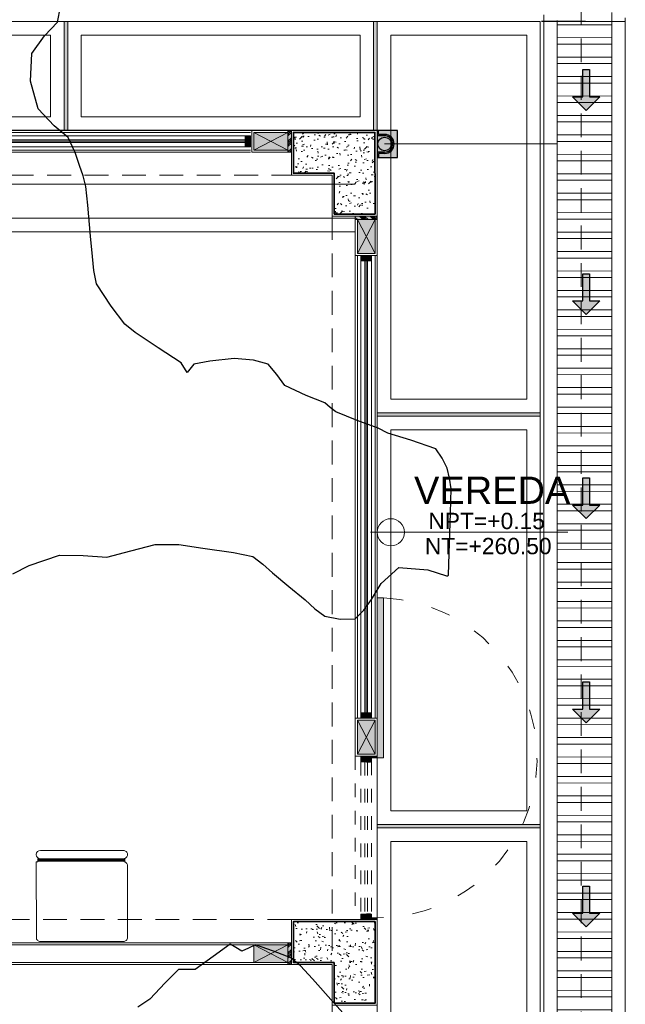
# Model space of a CAD drawing. Header units: millimetres. Extents: x -8931983 to 9630244, y 4 to 18563053.
# Tile 211 of 256: x 349146.98 to 349151.43, y 9281980.78 to 9281988.02. Entities that reach past the tile are written whole.
import ezdxf

# ---------------------------------------------------------------- set-up
doc = ezdxf.new("R2010")
doc.units = ezdxf.units.MM
for name, pattern in [('01 nivel$0$HIDDEN2', [0.1875, 0.125, -0.0625]), ('ACAD_ISO03W100', [30, 12, -18]), ('CONTINUA', [0]), ('DASHED2', [0.375, 0.25, -0.125]), ('HIDDEN', [9.524999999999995, 6.349999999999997, -3.174999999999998])]:
    doc.linetypes.add(name, pattern=pattern)
for name, color, linetype, lineweight in [('.', 7, 'Continuous', 0), ('0_ CUNETAS', 151, 'Continuous', 5), ('0_MUROS 2 BAJOS', 150, 'Continuous', 9), ('0_PROYECCIONES 1', 1, 'DASHED2', 0), ('0_VANOS', 30, 'Continuous', 9), ('COLUMNAS', 3, 'Continuous', 35), ('COLUMNETAS TOP', 253, 'Continuous', 0), ('CUNETAS', 5, 'Continuous', 0), ('G-ANNO-DIMS', 7, 'Continuous', 5), ('JUNTAS DE DILATACIÓN', 160, 'CONTINUA', 9), ('LPUERTAS', 7, 'Continuous', 5), ('MURO', 133, 'Continuous', 15), ('Proyecciones 2', 251, 'HIDDEN', 5), ('PUERTAS-1.5', 1, 'Continuous', 9), ('TARRAJEO', 32, 'Continuous', 0), ('TEXTO AMBIENTES', 7, 'Continuous', 30), ('vereda', 254, 'Continuous', 5)]:
    doc.layers.add(name, color=color, linetype=linetype, lineweight=lineweight)
for name, color, linetype, lineweight, true_color in [('0_COLUMNA ACHURADO', 250, 'Continuous', 0, 0x363636), ('0_TEXTURA PISOS', 252, 'Continuous', 0, 0x8c8c8c), ('LMOBILIARIO', 252, 'Continuous', 5, 0x898989), ('tuberia des. fluvial ftt', 169, 'Continuous', 0, 0x232d53)]:
    doc.layers.add(name, color=color, linetype=linetype, lineweight=lineweight, true_color=true_color)
doc.layers.add('C-TOPO', color=7, linetype='Continuous')
doc.styles.add('Arial_1', font='arial.ttf', dxfattribs={"height": 0.15})

# ---------------------------------------------------------------- blocks, each defined once
blk = doc.blocks.new('topooooo')
at = {"layer": 'C-TOPO', "color": 252, "linetype": 'Continuous', "lineweight": 25, "true_color": 0x939598, "elevation": 2.117999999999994, "flags": 128}
for points in [[(-119.9925554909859, -157.8494445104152), (-119.9395447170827, -157.7246152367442), (-119.8172944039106, -157.5247055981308), (-119.6808613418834, -157.4174023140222), (-119.5381809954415, -157.3140000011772), (-119.4324824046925, -157.1648103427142), (-119.3252846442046, -157.0167153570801), (-119.1900307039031, -156.9062085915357), (-119.0381809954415, -156.8140000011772), (-118.8435609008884, -156.6934305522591), (-118.7148421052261, -156.6271578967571), (-118.622591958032, -156.6227913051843), (-118.5279999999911, -156.6271578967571), (-118.3714210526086, -156.6271578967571), (-118.2148421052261, -156.6271578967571), (-118.119890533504, -156.6320947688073), (-118.0279999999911, -156.6271578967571), (-117.9263161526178, -156.572018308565), (-117.842255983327, -156.4997440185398), (-117.835286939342, -156.4106170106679), (-117.842255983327, -156.3140000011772), (-117.8606999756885, -156.1779105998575), (-117.8371095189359, -156.0048904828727), (-117.6614412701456, -155.8811910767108), (-117.5279999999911, -155.8288594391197), (-117.5194312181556, -155.8225687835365), (-117.5194312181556, -155.8225687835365), (-117.5194131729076, -155.8216561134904), (-117.5194068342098, -155.8170315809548), (-117.5194312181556, -155.8140000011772), (-117.6158947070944, -155.6893435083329), (-117.7991607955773, -155.4536342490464), (-117.9101333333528, -155.3140000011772), (-117.9671412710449, -155.2619397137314), (-118.0279999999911, -155.2152069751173), (-118.1025748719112, -155.1816155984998), (-118.1820069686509, -155.1599930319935), (-118.3644743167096, -155.2272597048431), (-118.5279999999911, -155.2960388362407), (-118.6060590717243, -155.3140000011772), (-118.7618167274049, -155.366836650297), (-118.9222917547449, -155.4197082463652), (-118.9751105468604, -155.4198219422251), (-119.0279999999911, -155.4197082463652), (-119.1675654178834, -155.4638496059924), (-119.3342397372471, -155.5077602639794), (-119.432031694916, -155.4848502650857), (-119.5279999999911, -155.466258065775), (-119.6317516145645, -155.5122202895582), (-119.7492643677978, -155.592735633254), (-119.8734823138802, -155.720794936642), (-119.9497527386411, -155.8140000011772), (-119.9497527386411, -155.8922472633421), (-120.0279999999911, -155.8661648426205), (-120.2288222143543, -155.8873516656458), (-120.4321902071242, -155.9098097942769), (-120.5279999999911, -155.9112288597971), (-120.6903261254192, -155.8715273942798), (-120.8782581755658, -155.8140000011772), (-120.955729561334, -155.7511203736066), (-121.0279999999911, -155.6793250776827), (-121.1341706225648, -155.5729789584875), (-121.2953746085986, -155.4102508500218), (-121.3933250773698, -155.3140000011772), (-121.4595282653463, -155.2675384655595), (-121.5279999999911, -155.2241239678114), (-121.6136923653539, -155.1714042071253), (-121.7230672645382, -155.1189327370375), (-121.8584785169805, -155.1200998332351), (-122.0279999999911, -155.0991153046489), (-122.2004493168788, -154.9760234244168), (-122.3242962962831, -154.8140000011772), (-122.3338584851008, -154.6537478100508), (-122.3242962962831, -154.5177037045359), (-122.3787368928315, -154.4158496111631)], [(-116.0279999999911, -158.7938711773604), (-116.1688059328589, -158.7730416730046), (-116.4001578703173, -158.7387361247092), (-116.5279999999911, -158.7202713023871), (-116.6207174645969, -158.7212825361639), (-116.7506200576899, -158.7646483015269), (-116.8805641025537, -158.8140000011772), (-116.9054981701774, -158.8644836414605), (-116.929202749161, -158.9127972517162), (-116.9790869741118, -158.9207191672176), (-117.0279999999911, -158.9290000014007), (-117.0664119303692, -159.0789820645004), (-117.1064433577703, -159.2355566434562), (-117.1549052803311, -159.2746699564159), (-117.2020506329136, -159.3140000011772), (-117.2134448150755, -159.4513683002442), (-117.2250588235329, -159.6169411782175), (-117.2553117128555, -159.7163256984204)]]:
    blk.add_lwpolyline(points, dxfattribs=at)
blk = doc.blocks.new('*U3851')
at = {"layer": '.', "lineweight": 30}
h = blk.add_hatch(color=1, dxfattribs=at)
h.dxf.hatch_style = 1
h.paths.add_polyline_path([(-0.0249999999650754, -0.0500000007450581), (-0.0999999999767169, -0.0500000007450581), (0, -0.150000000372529), (0.1000000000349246, -0.0500000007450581), (0.0250000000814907, -0.0500000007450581), (0.0250000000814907, 0.1499999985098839), (-0.0249999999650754, 0.1499999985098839)])
at = {"layer": '0_ CUNETAS', "color": 1, "lineweight": 30}
blk.add_lwpolyline([(-0.099999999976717, -0.0500000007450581), (-0.0249999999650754, -0.0500000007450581), (-0.0249999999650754, 0.1499999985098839), (0.0250000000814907, 0.1499999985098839), (0.0250000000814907, -0.0500000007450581), (0.1000000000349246, -0.0500000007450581), (0, -0.150000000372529)], close=True, dxfattribs=at)
blk = doc.blocks.new('*U3821')
at = {"layer": '0_ CUNETAS', "color": 0, "linetype": 'ByBlock', "lineweight": -2, "transparency": 16777216}
for p in [(1.9e-15, 31.5), (1.8e-15, 30), (1.7e-15, 28.5), (1.7e-15, 27), (1.6e-15, 25.5)]:
    blk.add_blockref('*U3851', p, dxfattribs=at)
blk = doc.blocks.new('red drenaje')
at = {"layer": '0_ CUNETAS', "lineweight": 0}
h = blk.add_hatch(dxfattribs=at)
h.set_pattern_fill('ANSI32', color=256, scale=0.015, angle=135)
h.set_pattern_definition([(180, (7.400000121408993, 111.0331056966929), (0, -0.142875), []), (180, (7.352375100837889, 111.080730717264), (0, -0.142875), [])])
h.paths.add_polyline_path([(-0.0999998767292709, 38.67312545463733), (0.3000001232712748, 38.67312545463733), (0.3000001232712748, 70.0031056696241), (-0.0999998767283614, 70.0031056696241)])
at = {"layer": '0_ CUNETAS', "linetype": '01 nivel$0$HIDDEN2', "lineweight": 0}
for p, q in [((-0.1999998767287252, 70.27663381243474), (-0.1999998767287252, 70.0031056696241)), ((-0.0999998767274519, 70.2352124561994), (-0.0999998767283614, 70.0031056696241)), ((0.3000001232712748, 70.06952703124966), (0.3000001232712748, 70.00310566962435)), ((0.4000001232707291, 70.02810567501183), (0.4000001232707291, 70.0031056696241))]:
    blk.add_line(p, q, dxfattribs=at)
at = {"layer": '0_ CUNETAS', "lineweight": 0}
for p, q in [((-0.1999998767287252, 70.0031056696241), (-0.1999998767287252, 38.67310660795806)), ((-0.1999998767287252, 70.0031056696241), (0.4000001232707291, 70.0031056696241)), ((-0.0999998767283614, 70.0031056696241), (-0.0999998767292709, 38.67311037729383)), ((0.3000001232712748, 70.0031056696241), (0.3000001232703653, 38.67312545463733)), ((0.4000001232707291, 70.0031056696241), (0.4000001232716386, 38.67312922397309))]:
    blk.add_line(p, q, dxfattribs=at)
at = {"layer": '0_ CUNETAS', "lineweight": 0, "elevation": -20.54863760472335}
blk.add_lwpolyline([(-0.0999998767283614, 70.0031056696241), (0.3000001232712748, 70.0031056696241), (0.3000001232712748, 38.67312545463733), (-0.0999998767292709, 38.67312545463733), (-0.0999998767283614, 70.0031056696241)], dxfattribs=at)
at = {"layer": '0_ CUNETAS', "lineweight": 0}
blk.add_blockref('*U3821', (0.1128744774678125, 37.99879947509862, 684.917766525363), dxfattribs=at)
blk = doc.blocks.new('00_PTA_ 01')
at = {"layer": 'PUERTAS-1.5', "true_color": 0xffffff}
h = blk.add_hatch(color=7, dxfattribs=at)
h.dxf.hatch_style = 1
h.paths.add_polyline_path([(0, 0), (0.0349999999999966, 0), (0.0349999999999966, 0.0249999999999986), (0.009999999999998, 0.0250000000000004), (0.009999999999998, 0.0649999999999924), (0, 0.0649999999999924)])
h = blk.add_hatch(color=7, dxfattribs=at)
h.dxf.hatch_style = 1
h.paths.add_polyline_path([(1, 3.6e-15), (1, 0.0649999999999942), (0.9900000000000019, 0.0649999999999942), (0.9900000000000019, 0.0250000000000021), (0.9650000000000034, 0.0250000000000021), (0.9650000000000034, 3.6e-15)])
h = blk.add_hatch(color=7, dxfattribs=at)
h.dxf.hatch_style = 1
h.paths.add_polyline_path([(1.970000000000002, 0.1050000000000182), (0.9900000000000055, 0.1049999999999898), (0.9900000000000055, 0.0649999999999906), (1.970000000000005, 0.0650000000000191)])
at = {"layer": 'PUERTAS-1.5'}
for points in [[(0, 0), (0.0349999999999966, 0), (0.0349999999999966, 0.0249999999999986), (0.009999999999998, 0.0250000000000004), (0.009999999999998, 0.0649999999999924), (0, 0.0649999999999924)], [(1, 3.6e-15), (1, 0.0649999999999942), (0.9900000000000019, 0.0649999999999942), (0.9900000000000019, 0.0250000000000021), (0.9650000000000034, 0.0250000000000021), (0.9650000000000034, 3.6e-15)], [(1.970000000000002, 0.1050000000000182), (0.9900000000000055, 0.1049999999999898), (0.9900000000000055, 0.0649999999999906), (1.970000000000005, 0.0650000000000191)]]:
    blk.add_lwpolyline(points, close=True, dxfattribs=at)
at = {"layer": 'PUERTAS-1.5', "linetype": 'ACAD_ISO03W100', "ltscale": 0.01}
blk.add_arc((0.9904164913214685, 0.0645919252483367), 0.9804165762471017, 2.362126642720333, 179.9761520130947, dxfattribs=at)
at = {"layer": 'PUERTAS-1.5', "linetype": 'HIDDEN', "ltscale": 0.25}
blk.add_arc((0.9900000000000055, 0.0650000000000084), 0.9799999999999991, 359.9999999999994, 1.2213e-12, dxfattribs=at)
blk = doc.blocks.new('*U1788')
at = {"linetype": 'Continuous', "lineweight": 0, "true_color": 0xbebebe}
for points in [[(3037.252435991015, 1360.543106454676), (3037.212435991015, 1360.543106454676), (3037.212435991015, 1360.463106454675), (3037.252435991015, 1360.463106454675)], [(3042.84243598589, 1360.543106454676), (3042.80243598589, 1360.543106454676), (3042.80243598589, 1360.463106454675), (3042.84243598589, 1360.463106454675)]]:
    blk.add_hatch(color=9, dxfattribs=at).paths.add_polyline_path(points)
at = {"layer": '0_VANOS', "linetype": 'Continuous'}
for p, q in [((3037.252435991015, 1360.513106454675), (3042.80243598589, 1360.513106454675)), ((3037.252435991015, 1360.503106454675), (3042.80243598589, 1360.503106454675)), ((3037.252435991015, 1360.493106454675), (3042.80243598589, 1360.493106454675))]:
    blk.add_line(p, q, dxfattribs=at)
for points in [[(3037.212435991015, 1360.543106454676), (3037.212435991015, 1360.463106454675), (3037.252435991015, 1360.463106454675), (3037.252435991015, 1360.543106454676)], [(3037.252435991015, 1360.543106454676), (3042.80243598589, 1360.543106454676), (3042.80243598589, 1360.463106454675), (3037.252435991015, 1360.463106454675)], [(3042.80243598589, 1360.543106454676), (3042.80243598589, 1360.463106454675), (3042.84243598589, 1360.463106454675), (3042.84243598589, 1360.543106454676)]]:
    blk.add_lwpolyline(points, close=True, dxfattribs=at)
blk = doc.blocks.new('*U1782')
at = {"linetype": 'Continuous', "lineweight": 0, "true_color": 0xbebebe}
for points in [[(3037.252435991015, 1360.543106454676), (3037.212435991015, 1360.543106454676), (3037.212435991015, 1360.463106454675), (3037.252435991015, 1360.463106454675)], [(3040.612435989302, 1360.543106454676), (3040.572435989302, 1360.543106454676), (3040.572435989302, 1360.463106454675), (3040.612435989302, 1360.463106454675)]]:
    blk.add_hatch(color=9, dxfattribs=at).paths.add_polyline_path(points)
at = {"layer": '0_VANOS', "linetype": 'Continuous'}
for p, q in [((3037.252435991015, 1360.513106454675), (3040.572435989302, 1360.513106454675)), ((3037.252435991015, 1360.503106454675), (3040.572435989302, 1360.503106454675)), ((3037.252435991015, 1360.493106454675), (3040.572435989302, 1360.493106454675))]:
    blk.add_line(p, q, dxfattribs=at)
for points in [[(3037.212435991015, 1360.543106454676), (3037.212435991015, 1360.463106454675), (3037.252435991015, 1360.463106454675), (3037.252435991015, 1360.543106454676)], [(3037.252435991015, 1360.543106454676), (3040.572435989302, 1360.543106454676), (3040.572435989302, 1360.463106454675), (3037.252435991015, 1360.463106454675)], [(3040.572435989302, 1360.543106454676), (3040.572435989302, 1360.463106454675), (3040.612435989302, 1360.463106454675), (3040.612435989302, 1360.543106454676)]]:
    blk.add_lwpolyline(points, close=True, dxfattribs=at)
blk = doc.blocks.new('montante')
at = {"linetype": 'Continuous', "true_color": 0xffffff}
blk.add_hatch(color=7, dxfattribs=at).paths.add_polyline_path([(-0.0945478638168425, 0.0999999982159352), (-0.0945478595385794, -0.1000000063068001), (0.0554521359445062, -0.1000000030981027), (0.0554521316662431, 0.1000000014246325)])
at = {"layer": '0_MUROS 2 BAJOS', "lineweight": 30}
blk.add_lwpolyline([(-0.0945478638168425, 0.0999999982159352), (-0.0945478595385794, -0.1000000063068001), (0.0554521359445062, -0.1000000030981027), (0.0554521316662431, 0.1000000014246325)], close=True, dxfattribs=at)
at = {"layer": 'tuberia des. fluvial ftt', "color": 6, "lineweight": 30}
for p, q in [((0.045457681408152, 0.0700000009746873), (0.045457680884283, 0.0949999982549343)), ((-1.5133992e-09, 0.0700000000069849), (0.045457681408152, 0.0700000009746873)), ((-1.3096724e-09, 0.0600000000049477), (0.0554576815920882, 0.0600000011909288)), ((1.2805685e-09, -0.0599999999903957), (0.0554576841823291, -0.0599999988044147)), ((1.4842954e-09, -0.069999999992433), (0.0454576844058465, -0.0699999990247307)), ((0.0454576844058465, -0.0699999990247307), (0.0454576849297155, -0.0950000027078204))]:
    blk.add_line(p, q, dxfattribs=at)
at = {"layer": 'tuberia des. fluvial ftt', "color": 4, "lineweight": 30}
blk.add_circle((0, 0), 0.05, dxfattribs=at)
at = {"layer": 'tuberia des. fluvial ftt', "color": 6, "lineweight": 30}
for centre, radius, start, end in [((0.0504576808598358, 0.0949999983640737), 0.0049999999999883, 1.2256320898e-06, 180.0000012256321), ((0, 7.276e-12), 0.0699999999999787, 90.00000122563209, 270.0000012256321), ((0, 7.276e-12), 0.06, 90.00000122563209, 270.0000012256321), ((0.0504576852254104, -0.095000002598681), 0.0049999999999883, 180.0000012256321, 1.2256320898e-06)]:
    blk.add_arc(centre, radius, start, end, dxfattribs=at)
blk = doc.blocks.new('*U1799')
at = {"linetype": 'Continuous', "true_color": 0xbebebe}
for points in [[(3032.131410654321, 1351.188780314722), (3032.131410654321, 1351.268780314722), (3032.171410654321, 1351.268780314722), (3032.171410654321, 1351.188780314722)], [(3033.291410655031, 1351.188780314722), (3033.291410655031, 1351.268780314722), (3033.331410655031, 1351.268780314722), (3033.331410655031, 1351.188780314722)]]:
    blk.add_hatch(color=9, dxfattribs=at).paths.add_polyline_path(points)
at = {"layer": '0_VANOS', "linetype": 'Continuous'}
for p, q in [((3032.131410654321, 1351.268780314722), (3032.171410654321, 1351.268780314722)), ((3032.131410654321, 1351.268780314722), (3032.131410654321, 1351.188780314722)), ((3032.171410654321, 1351.268780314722), (3032.171410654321, 1351.188780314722)), ((3033.291410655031, 1351.188780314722), (3033.291410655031, 1351.268780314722)), ((3033.291410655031, 1351.268780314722), (3033.331410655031, 1351.268780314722)), ((3033.331410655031, 1351.268780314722), (3033.331410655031, 1351.188780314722)), ((3032.171410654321, 1351.188780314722), (3032.131410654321, 1351.188780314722)), ((3033.331410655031, 1351.188780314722), (3033.291410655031, 1351.188780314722))]:
    blk.add_line(p, q, dxfattribs=at)
at = {"layer": '0_VANOS', "linetype": '01 nivel$0$HIDDEN2', "ltscale": 0.5}
for p, q in [((3032.170780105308, 1351.268780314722), (3033.290780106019, 1351.268780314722)), ((3032.171410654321, 1351.238780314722), (3033.291410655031, 1351.238780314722)), ((3032.171410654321, 1351.218780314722), (3033.291410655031, 1351.218780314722)), ((3032.171410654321, 1351.188780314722), (3033.291410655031, 1351.188780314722))]:
    blk.add_line(p, q, dxfattribs=at)
at = {"layer": '0_VANOS', "linetype": '01 nivel$0$HIDDEN2'}
blk.add_line((3033.291410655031, 1351.268780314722), (3033.331410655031, 1351.268780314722), dxfattribs=at)
blk = doc.blocks.new('bloque sum pg')
at = {"layer": '.', "true_color": 0xadddf7, "transparency": 33554572}
h = blk.add_hatch(color=141, dxfattribs=at)
h.dxf.hatch_style = 1
h.paths.add_polyline_path([(-2.155000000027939, -1.5), (-2.130000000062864, -1.5), (-2.130000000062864, -1.660000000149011), (-2.155000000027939, -1.660000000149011)])
h = blk.add_hatch(color=141, dxfattribs=at)
h.dxf.hatch_style = 1
h.paths.add_polyline_path([(-1.660000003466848, -2.129999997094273), (-1.660000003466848, -2.154999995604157), (-1.500000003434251, -2.154999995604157), (-1.500000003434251, -2.129999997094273)])
h = blk.add_hatch(color=141, dxfattribs=at)
h.dxf.hatch_style = 1
h.paths.add_polyline_path([(-2.130001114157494, -7.470000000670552), (-2.155001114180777, -7.470000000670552), (-2.155001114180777, -7.629999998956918), (-2.130001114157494, -7.629999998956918)])
at = {"layer": '0_COLUMNA ACHURADO'}
h = blk.add_hatch(dxfattribs=at)
h.set_pattern_fill('AR-CONC', color=256, scale=0.00088)
h.set_pattern_definition([(50, (-1.515319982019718, -15.81499999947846), (0.1603225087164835, -0.0140263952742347), [0.016764, -0.184404]), (355, (-1.515319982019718, -15.81499999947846), (-0.031014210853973, 0.1681300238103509), [0.0134112, -0.1475237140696]), (100.4514446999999, (-1.501959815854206, -15.81616886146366), (0.1293082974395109, 0.1541036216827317), [0.014247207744, -0.1567194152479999]), (46.1842, (-1.515319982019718, -15.77029599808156), (0.2385495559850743, -0.0369972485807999), [0.025146, -0.2766059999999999]), (96.63555761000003, (-1.495440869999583, -15.77337907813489), (0.2089156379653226, 0.2177349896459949), [0.0213708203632, -0.2350793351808]), (351.18415117, (-1.515319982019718, -15.77029599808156), (0.2089156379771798, 0.2177349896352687), [0.0201167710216, -0.2212845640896]), (21, (-1.492967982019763, -15.78147199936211), (0.1334206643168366, -0.0899933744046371), [0.016764, -0.184404]), (326, (-1.492967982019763, -15.78147199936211), (0.0543857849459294, 0.1620854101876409), [0.0134112, -0.1475231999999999]), (71.451445, (-1.481849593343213, -15.78897144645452), (0.1878064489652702, 0.0720920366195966), [0.014247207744, -0.1567191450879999]), (37.5, (-1.515319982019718, -15.81499999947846), (0.0027179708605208, 0.0744084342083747), [0, -0.14573504, 0, -0.1497584, 0, -0.148082]), (7.499999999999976, (-1.515319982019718, -15.81499999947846), (0.0588013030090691, 0.0881589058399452), [0, -0.08538464, 0, -0.14238224, 0, -0.0564388]), (327.5, (-1.56516494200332, -15.81499999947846), (0.1193197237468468, -0.0050412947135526), [0, -0.05588, 0, -0.1743456, 0, -0.2313432]), (317.5, (-1.587516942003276, -15.81499999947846), (0.1303536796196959, 0.0223753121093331), [0, -0.072644, 0, -0.11578336, 0, -0.1642872])])
h.paths.add_polyline_path([(-1.515000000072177, -2.115000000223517), (-1.51531998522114, -1.515000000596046), (-2.115000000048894, -1.515000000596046), (-2.115000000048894, -1.814999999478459), (-1.815319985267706, -1.814999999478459), (-1.815000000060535, -2.115000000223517)])
h = blk.add_hatch(dxfattribs=at)
h.set_pattern_fill('AR-CONC', color=256, scale=0.00088, angle=90.00000000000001)
h.set_pattern_definition([(140, (-1.515000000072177, -0.9690597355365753), (0.0140263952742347, 0.1603225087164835), [0.016764, -0.184404]), (85.00000000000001, (-1.515000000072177, -0.9690597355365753), (-0.1681300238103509, -0.0310142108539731), [0.0134112, -0.1475237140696]), (190.4514447, (-1.513831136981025, -0.9556995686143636), (-0.1541036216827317, 0.1293082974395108), [0.014247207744, -0.156719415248]), (136.1842, (-1.559704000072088, -0.9690597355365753), (0.0369972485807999, 0.2385495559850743), [0.025146, -0.2766059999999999]), (186.63555761, (-1.556620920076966, -0.9491806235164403), (-0.2177349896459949, 0.2089156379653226), [0.0213708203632, -0.2350793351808]), (81.18415117, (-1.559704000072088, -0.9690597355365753), (-0.2177349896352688, 0.2089156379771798), [0.0201167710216, -0.2212845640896]), (111, (-1.54852800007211, -0.946707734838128), (0.0899933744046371, 0.1334206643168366), [0.016764, -0.184404]), (56.00000000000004, (-1.54852800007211, -0.946707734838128), (-0.1620854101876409, 0.0543857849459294), [0.0134112, -0.1475232]), (161.451445, (-1.541028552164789, -0.9355893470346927), (-0.0720920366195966, 0.1878064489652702), [0.014247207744, -0.1567191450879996]), (127.5, (-1.515000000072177, -0.9690597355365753), (-0.0744084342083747, 0.0027179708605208), [0, -0.14573504, 0, -0.1497584, 0, -0.148082]), (97.49999999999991, (-1.515000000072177, -0.9690597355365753), (-0.0881589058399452, 0.0588013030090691), [0, -0.08538464, 0, -0.14238224, 0, -0.0564388]), (57.50000000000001, (-1.515000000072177, -1.018904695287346), (0.0050412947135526, 0.1193197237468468), [0, -0.05588, 0, -0.1743456, 0, -0.2313432]), (47.5, (-1.515000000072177, -1.041256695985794), (-0.0223753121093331, 0.1303536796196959), [0, -0.072644, 0, -0.11578336, 0, -0.1642872])])
h.paths.add_polyline_path([(-1.814999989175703, -7.615000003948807), (-2.114999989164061, -7.615000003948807), (-2.114999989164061, -7.315000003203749), (-1.814999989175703, -7.315000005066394), (-1.514999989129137, -7.315000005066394), (-1.514999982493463, -7.91500000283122), (-1.81499998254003, -7.91500000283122)])
at = {"layer": 'COLUMNETAS TOP', "true_color": 0xc0c0c0}
for points in [[(-2.155000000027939, -1.515000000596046), (-2.405000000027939, -1.515000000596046), (-2.405000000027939, -1.644999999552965), (-2.155000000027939, -1.644999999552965)], [(-1.645000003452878, -2.154999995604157), (-1.645000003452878, -2.404999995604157), (-1.515000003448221, -2.404999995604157), (-1.515000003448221, -2.154999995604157)], [(-1.64500000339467, -6.084999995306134), (-1.64500000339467, -5.834999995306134), (-1.515000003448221, -5.834999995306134), (-1.515000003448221, -6.084999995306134)], [(-2.155001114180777, -7.484999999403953), (-2.405001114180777, -7.484999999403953), (-2.405001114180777, -7.615000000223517), (-2.155001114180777, -7.615000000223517)]]:
    blk.add_hatch(color=9, dxfattribs=at).paths.add_polyline_path(points)
at = {"layer": 'JUNTAS DE DILATACIÓN'}
h = blk.add_hatch(dxfattribs=at)
h.set_pattern_fill('ANSI34', color=256, scale=0.0029, angle=0.0939636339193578)
h.set_pattern_definition([(45.09396363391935, (-5611.145869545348, -1534.641894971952), (-0.0391281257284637, 0.0389999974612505), []), (45.09396363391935, (-5611.132848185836, -1534.641873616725), (-0.0391281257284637, 0.0389999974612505), []), (45.09396363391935, (-5611.119826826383, -1534.641852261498), (-0.0391281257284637, 0.0389999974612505), []), (45.09396363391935, (-5611.106805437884, -1534.641830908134), (-0.0391281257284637, 0.0389999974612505), [])])
h.paths.add_polyline_path([(-2.130000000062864, -1.5), (-2.155000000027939, -1.5), (-2.155000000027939, -1.660000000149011), (-2.130000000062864, -1.660000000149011)])
h = blk.add_hatch(dxfattribs=at)
h.set_pattern_fill('ANSI34', color=256, scale=0.0029, angle=90.09396363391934)
h.set_pattern_definition([(135.0939636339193, (1531.481894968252, -5587.305869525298), (-0.0389999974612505, -0.0391281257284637), []), (135.0939636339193, (1531.481873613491, -5587.292848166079), (-0.0389999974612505, -0.0391281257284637), []), (135.0939636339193, (1531.481852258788, -5587.279826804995), (-0.0389999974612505, -0.0391281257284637), []), (135.0939636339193, (1531.481830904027, -5587.266805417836), (-0.0389999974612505, -0.0391281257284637), [])])
h.paths.add_polyline_path([(-1.660000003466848, -2.129999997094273), (-1.660000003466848, -2.154999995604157), (-1.500000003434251, -2.154999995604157), (-1.500000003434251, -2.129999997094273)])
h = blk.add_hatch(dxfattribs=at)
h.set_pattern_fill('ANSI34', color=256, scale=0.0029, angle=0.0939636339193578)
h.set_pattern_definition([(45.09396363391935, (-5589.075870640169, -1540.61189497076), (-0.0391281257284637, 0.0389999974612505), []), (45.09396363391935, (-5589.062849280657, -1540.611873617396), (-0.0391281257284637, 0.0389999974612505), []), (45.09396363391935, (-5589.049827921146, -1540.611852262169), (-0.0391281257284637, 0.0389999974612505), []), (45.09396363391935, (-5589.036806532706, -1540.611830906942), (-0.0391281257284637, 0.0389999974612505), [])])
h.paths.add_polyline_path([(-2.130001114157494, -7.470000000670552), (-2.155001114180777, -7.470000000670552), (-2.155001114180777, -7.629999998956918), (-2.130001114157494, -7.629999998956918)])
at = {"color": 1, "lineweight": 5}
blk.add_line((-8.5000000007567, -1.894994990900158, -20.54863760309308), (-1.660000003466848, -1.894994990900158, -20.54863760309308), dxfattribs=at)
at = {"color": 252, "lineweight": 0, "true_color": 0x939598}
for p, q in [((-8.5000000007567, -2.144994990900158, -20.54863760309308), (-1.660000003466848, -2.144994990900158, -20.54863760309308)), ((-8.5000000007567, -2.244994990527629, -20.54863760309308), (-1.660000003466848, -2.244994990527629, -20.54863760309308))]:
    blk.add_line(p, q, dxfattribs=at)
at = {"layer": '0_PROYECCIONES 1', "ltscale": 0.7}
blk.add_lwpolyline([(-17.32999999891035, 0), (0, 0), (0, -32.33000000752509), (-17.32999999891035, -32.33000000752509)], close=True, dxfattribs=at)
for points, elevation in [([(-2.130000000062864, -1.82999999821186), (-2.130000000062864, -1.499999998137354), (-15.1999999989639, -1.499680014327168), (-15.1999999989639, -1.829680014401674)], -20.54863760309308), ([(-1.500014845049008, -2.130000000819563), (-1.829985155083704, -2.130000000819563), (-1.830000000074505, -30.20000000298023), (-1.500029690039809, -30.20000000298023)], -705.4664041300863), ([(-2.130001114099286, -7.630000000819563), (-2.130001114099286, -7.300000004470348), (-15.20000110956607, -7.300000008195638), (-15.20000110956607, -7.630000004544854)], 20.54863760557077)]:
    blk.add_lwpolyline(points, close=True, dxfattribs=dict(at, elevation=elevation))
at = {"layer": 'COLUMNAS', "color": 6, "elevation": -1.6302693e-09}
blk.add_lwpolyline([(-1.515000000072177, -2.115000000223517), (-1.51531998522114, -1.515000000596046), (-2.115000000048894, -1.515000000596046), (-2.115000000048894, -1.814999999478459), (-1.815319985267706, -1.814999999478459), (-1.815000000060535, -2.115000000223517), (-1.515000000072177, -2.115000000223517)], dxfattribs=at)
at = {"layer": 'COLUMNAS', "color": 6, "elevation": -705.466404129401}
blk.add_lwpolyline([(-1.814999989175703, -7.615000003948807), (-2.114999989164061, -7.615000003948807), (-2.114999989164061, -7.315000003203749), (-1.814999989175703, -7.315000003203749), (-1.814999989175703, -7.315000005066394), (-1.514999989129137, -7.315000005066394), (-1.514999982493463, -7.91500000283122), (-1.81499998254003, -7.91500000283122)], close=True, dxfattribs=at)
at = {"layer": 'COLUMNETAS TOP'}
for p, q in [((-2.405000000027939, -1.515000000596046, 20.54863759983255), (-2.155000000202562, -1.64500000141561, 20.54863759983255)), ((-2.155000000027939, -1.515000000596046, 20.54863759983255), (-2.405000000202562, -1.64500000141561, 20.54863759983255)), ((-1.645000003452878, -2.404999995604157, -705.466404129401), (-1.515000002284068, -2.154999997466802, -705.466404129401)), ((-1.645000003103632, -2.154999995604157, -705.466404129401), (-1.515000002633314, -2.404999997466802, -705.466404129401)), ((-1.64500000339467, -5.834999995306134, -705.4664041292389), (-1.515000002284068, -6.084999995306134, -705.4664041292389)), ((-1.645000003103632, -6.084999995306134, -705.4664041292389), (-1.515000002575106, -5.834999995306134, -705.4664041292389)), ((-2.405001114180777, -7.484999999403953, 41.09727520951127), (-2.1550011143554, -7.615000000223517, 41.09727520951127)), ((-2.155001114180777, -7.484999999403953, 41.09727520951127), (-2.4050011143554, -7.615000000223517, 41.09727520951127))]:
    blk.add_line(p, q, dxfattribs=at)
for points, elevation in [([(-2.155000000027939, -1.515000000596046), (-2.405000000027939, -1.515000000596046), (-2.405000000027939, -1.644999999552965), (-2.155000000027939, -1.644999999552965)], 20.54863759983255), ([(-1.645000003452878, -2.154999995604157), (-1.645000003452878, -2.404999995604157), (-1.515000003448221, -2.404999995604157), (-1.515000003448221, -2.154999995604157)], 8.474217e-10), ([(-1.64500000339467, -6.084999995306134), (-1.64500000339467, -5.834999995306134), (-1.515000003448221, -5.834999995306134), (-1.515000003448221, -6.084999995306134)], -705.4664041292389), ([(-2.155001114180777, -7.484999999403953), (-2.405001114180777, -7.484999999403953), (-2.405001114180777, -7.615000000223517), (-2.155001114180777, -7.615000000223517)], 41.09727520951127)]:
    blk.add_lwpolyline(points, close=True, dxfattribs=dict(at, elevation=elevation))
at = {"layer": 'JUNTAS DE DILATACIÓN'}
for points, elevation in [([(-2.130000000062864, -1.5), (-2.155000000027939, -1.5), (-2.155000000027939, -1.660000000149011), (-2.130000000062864, -1.660000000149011)], 20.54863759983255), ([(-1.660000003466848, -2.129999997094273), (-1.660000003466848, -2.154999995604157), (-1.500000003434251, -2.154999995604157), (-1.500000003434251, -2.129999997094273)], 8.474217e-10), ([(-2.130001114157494, -7.470000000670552), (-2.155001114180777, -7.470000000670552), (-2.155001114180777, -7.629999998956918), (-2.130001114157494, -7.629999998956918)], 41.09727520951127)]:
    blk.add_lwpolyline(points, close=True, dxfattribs=dict(at, elevation=elevation))
at = {"layer": 'LMOBILIARIO', "lineweight": 0, "elevation": -705.4664041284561}
for points in [[(-3.975301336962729, -6.852883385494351, -0.4142135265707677), (-4.005290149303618, -6.822872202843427), (-4.005289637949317, -6.821500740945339, -0.413921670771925), (-3.975308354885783, -6.791511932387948)], [(-3.995259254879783, -6.852890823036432), (-3.365259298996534, -6.852655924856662, 0.414213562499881), (-3.335270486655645, -6.822644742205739), (-3.335270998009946, -6.82127328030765, 0.4142135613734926), (-3.365282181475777, -6.791284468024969), (-3.975308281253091, -6.791511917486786)], [(-3.995251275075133, -6.874293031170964), (-4.005251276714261, -6.874296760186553), (-4.005043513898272, -7.431523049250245, 0.4142135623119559), (-3.975032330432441, -7.461511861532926), (-3.365032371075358, -7.461284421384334, 0.4142135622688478), (-3.335043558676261, -7.43127323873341), (-3.335240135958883, -6.904046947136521, 0.4142135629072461), (-3.365251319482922, -6.874058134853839), (-3.995251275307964, -6.874293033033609)]]:
    blk.add_lwpolyline(points, format="xyb", dxfattribs=at)
for points in [[(-3.360055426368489, -6.79174131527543), (-3.360055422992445, -6.79174131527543)], [(-4.005271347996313, -6.820464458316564), (-4.005270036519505, -6.823981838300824)], [(-3.995256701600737, -6.859738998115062), (-3.354951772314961, -6.85950026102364), (-3.354954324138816, -6.852652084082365), (-3.995259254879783, -6.852890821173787)], [(-3.995259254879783, -6.852890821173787), (-3.995251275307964, -6.874293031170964)], [(-3.995259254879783, -6.852890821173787), (-3.995259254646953, -6.852890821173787)], [(-3.960491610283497, -6.866574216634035), (-3.960491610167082, -6.866574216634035), (-3.354949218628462, -6.866348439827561), (-3.354951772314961, -6.85950026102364), (-3.995256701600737, -6.859738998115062)], [(-3.995251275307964, -6.874293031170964), (-3.354946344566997, -6.874054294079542), (-3.354949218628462, -6.866348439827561), (-3.995254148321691, -6.866587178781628)], [(-3.335289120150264, -6.820241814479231), (-3.335290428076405, -6.823749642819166)]]:
    blk.add_lwpolyline(points, dxfattribs=at)
at = {"layer": 'MURO'}
for p, q in [((-8.059999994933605, -1.514994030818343, -20.54863760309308), (-2.430000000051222, -1.515005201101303, -20.54863760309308)), ((-8.059999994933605, -1.644994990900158, -20.54863760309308), (-2.430000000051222, -1.644994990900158, -20.54863760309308)), ((-1.644994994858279, -2.419999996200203, -726.0150417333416), (-1.644994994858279, -5.819999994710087, 47.72230355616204)), ((-1.51499403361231, -2.419999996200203, -726.0150417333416), (-1.51499403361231, -5.819999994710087, 47.72230355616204)), ((-2.405001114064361, -7.485000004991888, 20.54863760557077), (-8.074999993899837, -7.485000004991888, -41.09727520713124)), ((-2.405001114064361, -7.615000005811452, 20.54863760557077), (-8.074999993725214, -7.615000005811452, -41.09727520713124))]:
    blk.add_line(p, q, dxfattribs=at)
at = {"layer": 'Proyecciones 2', "linetype": 'DASHED2', "ltscale": 0.3, "elevation": -20.54863760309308}
blk.add_lwpolyline([(-1.659999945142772, -6.100000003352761), (-1.659974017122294, -7.300000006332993), (-1.499974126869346, -7.300000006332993), (-1.500000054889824, -6.100000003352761)], close=True, dxfattribs=at)
at = {"layer": 'TARRAJEO'}
for p, q in [((-8.059999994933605, -1.499999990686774, -20.54863760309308), (-2.430000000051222, -1.499999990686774, -20.54863760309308)), ((-8.059999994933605, -1.660000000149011, -20.54863760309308), (-2.430000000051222, -1.660000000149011, -20.54863760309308)), ((-1.660000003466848, -2.419999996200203, -726.0150417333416), (-1.66000000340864, -5.819999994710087, 0.8291305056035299)), ((-1.499999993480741, -2.419999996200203, -726.0150417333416), (-1.499999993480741, -5.816121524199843, 8.8955403e-09)), ((-1.660000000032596, -6.100000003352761, -20.54863760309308), (-1.5, -6.100000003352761, -20.54863760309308)), ((-2.155001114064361, -7.470000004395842, 20.54863760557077), (-8.34999999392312, -7.470000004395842, -41.09727520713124)), ((-2.155001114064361, -7.630000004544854, 20.54863760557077), (-8.34999999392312, -7.630000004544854, -41.09727520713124))]:
    blk.add_line(p, q, dxfattribs=at)
for points, elevation in [([(-2.155000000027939, -1.5), (-2.420000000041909, -1.5), (-2.420000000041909, -1.660000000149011), (-2.155000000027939, -1.660000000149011)], 20.54863759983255), ([(-1.500000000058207, -2.130000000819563), (-1.500319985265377, -1.5), (-2.130000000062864, -1.5), (-2.130000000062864, -1.830000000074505), (-1.830319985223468, -1.830000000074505), (-1.830000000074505, -2.130000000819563)], -1.6302693e-09), ([(-1.660000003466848, -2.154999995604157), (-1.660000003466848, -2.419999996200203), (-1.500000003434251, -2.419999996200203), (-1.500000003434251, -2.154999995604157)], 8.474217e-10), ([(-1.66000000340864, -6.09999999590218), (-1.66000000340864, -5.819999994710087), (-1.500000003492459, -5.819999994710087), (-1.500000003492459, -6.09999999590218)], -705.4664041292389), ([(-1.829999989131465, -7.630000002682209), (-2.129999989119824, -7.630000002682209), (-2.129999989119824, -7.300000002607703), (-1.829999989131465, -7.300000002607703), (-1.829999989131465, -7.300000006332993), (-1.499999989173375, -7.300000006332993), (-1.499999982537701, -7.930000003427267), (-1.829999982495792, -7.930000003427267)], -705.466404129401)]:
    blk.add_lwpolyline(points, close=True, dxfattribs=dict(at, elevation=elevation))
at = {"rotation": 270}
blk.add_blockref('*U1799', (-1352.808806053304, 3026.031410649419, -705.4664041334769), dxfattribs=at)
at = {"layer": '0_ CUNETAS', "color": 251, "lineweight": 0, "true_color": 0x636466, "rotation": 180}
blk.add_blockref('montante', (-1.444547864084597, -1.59999999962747, -1.6302693e-09), dxfattribs=at)
at = {"layer": '0_VANOS'}
blk.add_blockref('*U1788', (-3045.272435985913, -1362.083106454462), dxfattribs=at)
at = {"layer": '0_VANOS', "xscale": -1, "rotation": 270}
blk.add_blockref('*U1782', (-1362.083106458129, -3043.032435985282, -705.4664041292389), dxfattribs=at)
at = {"layer": 'LPUERTAS', "xscale": -1.199999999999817, "yscale": 1.199999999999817, "zscale": 1.199999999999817, "rotation": 270}
blk.add_blockref('00_PTA_ 01', (-1.578000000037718, -7.300000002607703, -1.6302693e-09), dxfattribs=at)
blk = doc.blocks.new('junta vereda 0.8')
at = {"layer": '.', "true_color": 0x939598}
h = blk.add_hatch(color=252, dxfattribs=at)
h.dxf.hatch_style = 1
h.paths.add_polyline_path([(0.0127000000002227, 0), (-0.0127000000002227, 0), (-0.0127000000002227, 0.799999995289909), (0.0127000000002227, 0.799999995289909)])
at = {"layer": '0_TEXTURA PISOS'}
h = blk.add_hatch(dxfattribs=at)
h.set_pattern_fill('ANGLE', color=256, angle=180)
h.set_pattern_definition([(180, (5477.765441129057, 1211.768031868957), (-9e-16, -6.985), [5.08, -1.905]), (270, (5477.765441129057, 1211.768031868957), (6.985, -1.3e-15), [5.08, -1.905])])
h.paths.add_polyline_path([(0.0127000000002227, 0), (-0.0127000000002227, 0), (-0.0127000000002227, 0.799999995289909), (0.0127000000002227, 0.799999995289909)])
at = {"layer": 'vereda'}
blk.add_lwpolyline([(0.0127000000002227, 0), (-0.0127000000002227, 0), (-0.0127000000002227, 0.799999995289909), (0.0127000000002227, 0.799999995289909)], close=True, dxfattribs=at)
blk = doc.blocks.new('JUNTA VEREDA')
at = {"layer": '.', "true_color": 0x939598}
h = blk.add_hatch(dxfattribs=at)
h.set_pattern_fill('ANGLE', color=252)
h.set_pattern_definition([(0, (0, 0), (0, 6.985), [5.08, -1.905]), (90, (0, 0), (-6.985, 4e-16), [5.08, -1.905])])
h.paths.add_polyline_path([(-0.01331989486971, 1.200000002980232), (0.0120801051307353, 1.200000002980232), (0.0120801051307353, 0), (-0.01331989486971, 0)])
h = blk.add_hatch(color=252, dxfattribs=at)
h.dxf.hatch_style = 1
h.paths.add_polyline_path([(0.0120801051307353, 1.200000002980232), (-0.01331989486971, 1.200000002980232), (-0.01331989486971, 0), (0.0120801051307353, 0)])
at = {"layer": '0_TEXTURA PISOS'}
h = blk.add_hatch(dxfattribs=at)
h.set_pattern_fill('ANGLE', color=256)
h.set_pattern_definition([(0, (-5477.766061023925, -1210.968031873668), (0, 6.985), [5.08, -1.905]), (90, (-5477.766061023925, -1210.968031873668), (-6.985, 4e-16), [5.08, -1.905])])
h.paths.add_polyline_path([(-0.01331989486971, 1.200000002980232), (0.0120801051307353, 1.200000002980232), (0.0120801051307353, 0), (-0.01331989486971, 0)])
at = {"layer": 'vereda'}
blk.add_lwpolyline([(-0.01331989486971, 1.200000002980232), (0.0120801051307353, 1.200000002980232), (0.0120801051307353, 0), (-0.01331989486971, 0)], close=True, dxfattribs=at)
blk = doc.blocks.new('Cotas de elevación - M_Cota de elevación - Destino rellenado-517392-Nivel 1')
at = {"layer": 'G-ANNO-DIMS'}
for p, q in [((0, -0.0015), (0, 0.0015)), ((-0.0015, 0), (0.013, 0))]:
    blk.add_line(p, q, dxfattribs=at)
blk.add_circle((0, 0), 0.001, dxfattribs=at)
blk = doc.blocks.new('verda sum pg')
at = {"layer": 'vereda'}
for points, elevation in [([(9.3132257e-09, -31.3300000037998), (16.72999999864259, -31.3300000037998), (16.72999999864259, 5.5879354e-09), (0, 0)], 684.917766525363), ([(10.30157031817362, 1.11758709e-08), (13.22997031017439, 1.11758709e-08), (13.22997031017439, -0.7999999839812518), (10.30157031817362, -0.7999999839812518)], -20.54863760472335), ([(13.25537031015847, 1.11758709e-08), (15.50459999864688, 3.7252903e-09), (15.50459999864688, -0.7999999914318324), (13.25537031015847, -0.7999999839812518)], -20.54863760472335), ([(16.72997030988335, -2.875972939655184), (16.72997030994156, 0), (15.52997030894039, 0), (15.52997030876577, -2.875972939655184)], -20.54863760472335), ([(10.40157031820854, -0.0999999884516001), (13.12997031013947, -0.0999999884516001), (13.12997031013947, -0.6999999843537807), (10.40157031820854, -0.6999999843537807)], -20.54863760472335), ([(13.35537031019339, -0.0999999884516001), (15.40459999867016, -0.0999999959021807), (15.40459999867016, -0.6999999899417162), (13.35537031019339, -0.6999999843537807)], -20.54863760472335), ([(16.62997030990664, -2.775972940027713), (16.62997030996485, -0.099999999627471), (15.62997030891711, -0.099999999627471), (15.62997030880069, -2.775972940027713)], -20.54863760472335), ([(16.72997031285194, -5.90137293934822), (16.72997031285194, -2.90137293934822), (15.52997031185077, -2.90137293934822), (15.52997031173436, -5.90137293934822)], -20.54863760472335), ([(16.62997031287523, -5.801372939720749), (16.62997031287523, -3.001372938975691), (15.6299703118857, -3.001372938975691), (15.62997031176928, -5.801372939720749)], -20.54863760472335), ([(16.72997031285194, -8.926772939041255), (16.72997031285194, -5.926772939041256), (15.52997031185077, -5.926772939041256), (15.52997031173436, -8.926772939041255)], -20.54863760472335), ([(16.62997031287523, -8.826772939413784), (16.62997031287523, -6.026772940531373), (15.6299703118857, -6.026772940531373), (15.62997031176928, -8.826772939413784)], -20.54863760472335)]:
    blk.add_lwpolyline(points, close=True, dxfattribs=dict(at, elevation=elevation))
at = {"layer": 'TEXTO AMBIENTES', "xscale": 99.99999999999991, "yscale": 99.99999999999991, "zscale": 99.99999999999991}
blk.add_blockref('Cotas de elevación - M_Cota de elevación - Destino rellenado-517392-Nivel 1', (15.63120490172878, -3.753786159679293, 20.54863761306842), dxfattribs=at)
at = {"layer": 'vereda', "xscale": -1, "rotation": 180}
for p in [(13.24267031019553, 3.7252903e-09, -20.54863760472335), (15.51729999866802, 3.7252903e-09, -20.54863760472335)]:
    blk.add_blockref('junta vereda 0.8', p, dxfattribs=at)
at = {"layer": 'vereda', "rotation": 90}
for p in [(16.72997031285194, -2.88805304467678, -20.54863760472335), (16.72997031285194, -5.913453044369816, -20.54863760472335)]:
    blk.add_blockref('JUNTA VEREDA', p, dxfattribs=at)
at = {"layer": 'TEXTO AMBIENTES', "insert": (15.20118179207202, -3.344716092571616, 20.54863761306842), "char_height": 0.2, "width": 2.349898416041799, "attachment_point": 1, "style": 'Arial_1'}
blk.add_mtext('\\pxqc;VEREDA', dxfattribs=at)
at = {"layer": 'TEXTO AMBIENTES', "char_height": 0.12, "width": 0.9021418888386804, "attachment_point": 1, "line_spacing_factor": 0.9417779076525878, "style": 'Arial_1'}
for s, insert in [('NPT=+0.15', (15.90692451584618, -3.61038988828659, 20.54863761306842)), ('NT=+260.50', (15.88110254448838, -3.795011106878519, 20.54863761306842))]:
    blk.add_mtext(s, dxfattribs=dict(at, insert=insert))

msp = doc.modelspace()

# ---------------------------------------------------------------- block references
at = {"lineweight": 5}
msp.add_blockref('bloque sum pg', (349151.1097257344, 9281988.703696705, 705.4664041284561), dxfattribs=at)

# ---------------------------------------------------------------- next in the draw order: linework, layer by layer
at = {"color": 1, "lineweight": 30}
msp.add_line((349151.1426172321, 9281988.004492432), (349150.8195878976, 9281988.004492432), dxfattribs=at)
at = {"layer": '0_ CUNETAS', "color": 251, "lineweight": 0, "true_color": 0x636466}
msp.add_line((349149.6651481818, 9281987.104492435), (349150.9346960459, 9281987.104492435), dxfattribs=at)
at = {"layer": 'TARRAJEO', "elevation": 705.4664041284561}
msp.add_lwpolyline([(349135.279696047, 9281987.204492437), (349149.6096963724, 9281987.204492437), (349149.6096963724, 9281957.87449243), (349135.279696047, 9281957.87449243)], close=True, dxfattribs=at)

# ---------------------------------------------------------------- next in the draw order: block references
at = {"lineweight": 5}
msp.add_blockref('verda sum pg', (349134.0797257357, 9281988.0036967), dxfattribs=at)
at = {"layer": 'CUNETAS', "color": 84, "lineweight": 30}
msp.add_blockref('red drenaje', (349151.0346959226, 9281918.001386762), dxfattribs=at)
at = {"layer": 'vereda', "rotation": 320.4010421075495}
msp.add_blockref('topooooo', (349340.0046675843, 9282029.08654123, 261.841), dxfattribs=at)

doc.saveas('drawing.dxf')
